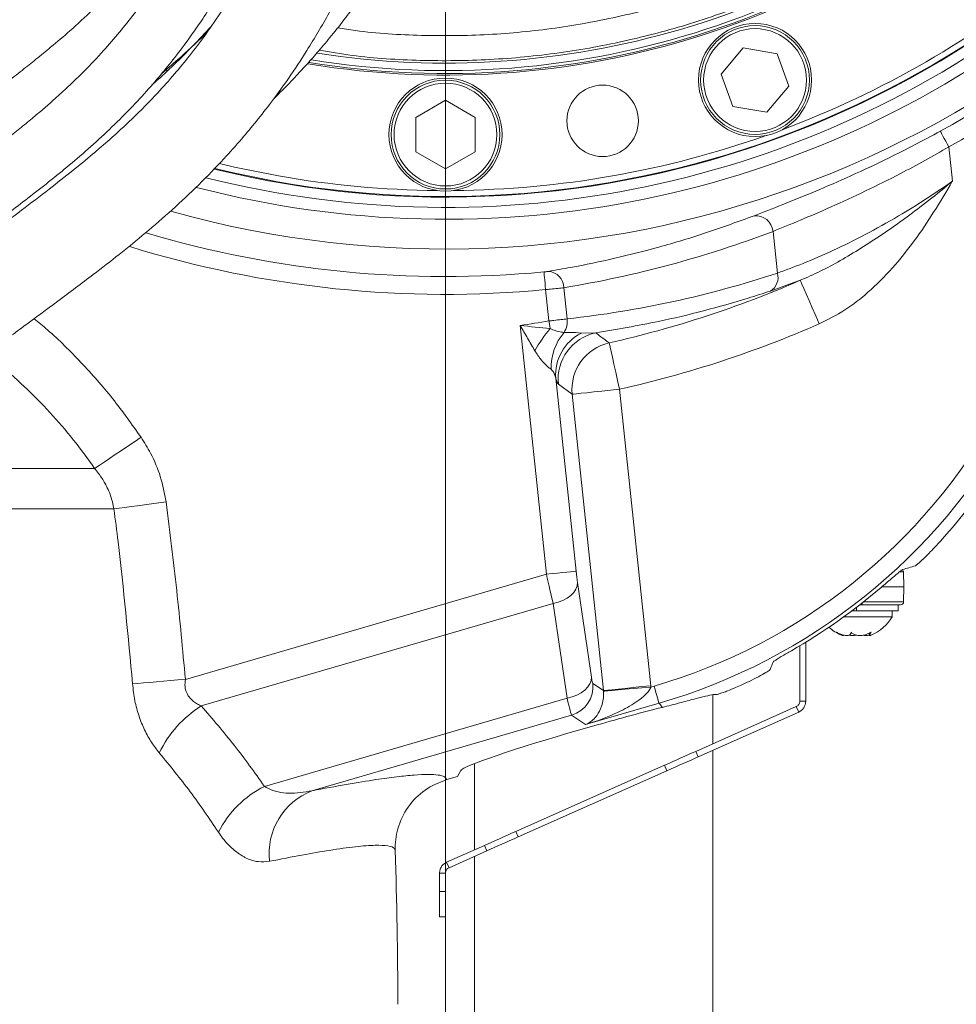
# Model space of a CAD drawing. Header units: millimetres. Extents: x 0 to 8410, y 0 to 5940.
# Tile 156 of 256: x 5223 to 5380, y 1580 to 1745. Entities that reach past the tile are written whole.
import ezdxf

# ---------------------------------------------------------------- set-up
doc = ezdxf.new("R2010")
doc.units = ezdxf.units.MM
doc.header["$LTSCALE"] = 10
doc.styles.add('SLDTEXTSTYLE0', font='TXT', dxfattribs={"width": 0.605})
doc.dimstyles.new('SLDDIMSTYLE0', dxfattribs={"dimtxt": 50, "dimasz": 50, "dimexe": 0, "dimexo": 0.0625, "dimgap": 12.5, "dimtad": 1, "dimtoh": 1, "dimdec": 1, "dimrnd": 1e-09, "dimzin": 12, "dimdsep": 46, "dimtxsty": 'SLDTEXTSTYLE0', "dimsah": 1, "dimcen": 0.09, "dimadec": 0, "dimazin": 0, "dimtfac": 1, "dimtofl": 0, "dimtmove": 0, "dimatfit": 3, "dimfxl": 1, "dimfrac": 2, "dimtolj": 1, "dimtzin": 12, "dimarcsym": 0})

# ---------------------------------------------------------------- blocks, each defined once
blk = doc.blocks.new('*D28')
at = {"color": 7, "linetype": 'Continuous', "lineweight": 0}
for p, q in [((5294.64, 1878.04), (5294.64, 1115.9)), ((5119.64, 1250.9), (5119.64, 1115.9)), ((5294.64, 1130.9), (5119.64, 1130.9))]:
    blk.add_line(p, q, dxfattribs=at)
for points in [[(5119.64, 1130.9), (5169.64, 1123.4), (5169.64, 1138.4)], [(5294.64, 1130.9), (5244.64, 1138.4), (5244.64, 1123.4)]]:
    blk.add_solid(points, dxfattribs=at)
at = {"color": 7, "linetype": 'Continuous', "lineweight": 0, "insert": (5149.85, 1195.36), "char_height": 50, "attachment_point": 1, "style": 'SLDTEXTSTYLE0'}
blk.add_mtext('175', dxfattribs=at)
blk = doc.blocks.new('*D33')
at = {"color": 7, "linetype": 'Continuous', "lineweight": 0}
for p, q in [((5294.64, 1878.04), (4568.99, 1878.04)), ((4583.99, 1878.04), (4583.99, 1383.04)), ((4955.74, 1383.04), (4568.99, 1383.04))]:
    blk.add_line(p, q, dxfattribs=at)
for points in [[(4583.99, 1878.04), (4576.49, 1828.04), (4591.49, 1828.04)], [(4583.99, 1383.04), (4591.49, 1433.04), (4576.49, 1433.04)]]:
    blk.add_solid(points, dxfattribs=at)
at = {"color": 7, "linetype": 'Continuous', "lineweight": 0, "insert": (4519.54, 1573.26), "char_height": 50, "attachment_point": 1, "rotation": 90, "style": 'SLDTEXTSTYLE0'}
blk.add_mtext('495', dxfattribs=at)
blk = doc.blocks.new('*D35')
at = {"color": 7, "linetype": 'Continuous', "lineweight": 0}
for p, q in [((5294.64, 3305.04), (4468.99, 3305.04)), ((4483.99, 3305.04), (4483.99, 1383.04)), ((4955.74, 1383.04), (4468.99, 1383.04))]:
    blk.add_line(p, q, dxfattribs=at)
for points in [[(4483.99, 3305.04), (4476.49, 3255.04), (4491.49, 3255.04)], [(4483.99, 1383.04), (4491.49, 1433.04), (4476.49, 1433.04)]]:
    blk.add_solid(points, dxfattribs=at)
at = {"color": 7, "linetype": 'Continuous', "lineweight": 0, "insert": (4419.54, 2267.66), "char_height": 50, "attachment_point": 1, "rotation": 90, "style": 'SLDTEXTSTYLE0'}
blk.add_mtext('1922', dxfattribs=at)

msp = doc.modelspace()

# ---------------------------------------------------------------- linework, layer by layer
at = {"color": 7, "linetype": 'Continuous', "lineweight": 0}
for p, q in [((5340.942232, 1736.214057), (5344.653366, 1740.636811)), ((5344.653366, 1740.636811), (5350.339157, 1739.634261)), ((5350.339157, 1739.634261), (5352.313815, 1734.208927)), ((5247.721089, 1736.951277), (5247.901319, 1736.736462)), ((5342.916889, 1730.788723), (5340.942232, 1736.214057)), ((5352.313815, 1734.208927), (5348.60268, 1729.786173)), ((5289.640961, 1728.931502), (5294.640956, 1731.818274)), ((5294.640956, 1731.818274), (5299.640966, 1728.931502)), ((5348.60268, 1729.786173), (5342.916889, 1730.788723)), ((5289.640961, 1723.158017), (5289.640961, 1728.931502)), ((5299.640966, 1728.931502), (5299.640966, 1723.158017)), ((5294.640956, 1720.271275), (5289.640961, 1723.158017)), ((5299.640966, 1723.158017), (5294.640956, 1720.271275)), ((5371.57516, 1652.557865), (5371.640963, 1650.044754)), ((5371.640963, 1650.044754), (5367.962582, 1650.044754)), ((5371.640963, 1650.044754), (5371.57516, 1647.531674)), ((5362.913741, 1646.044776), (5363.640962, 1646.044776)), ((5370.640946, 1646.044776), (5363.640962, 1646.044776)), ((5364.640964, 1647.044763), (5364.147602, 1647.044763)), ((5364.222987, 1647.044763), (5364.640964, 1647.044763)), ((5371.075315, 1647.044763), (5364.640964, 1647.044763)), ((5369.640959, 1645.044759), (5369.640959, 1646.044776)), ((5370.640946, 1647.044763), (5370.640946, 1646.044776)), ((5361.558197, 1645.044759), (5369.640959, 1645.044759)), ((5365.796132, 1642.294899), (5365.796132, 1641.962365)), ((5354.140965, 1640.157029), (5354.140965, 1630.843804)), ((5355.140952, 1640.761927), (5355.140952, 1630.843804)), ((5339.533402, 1623.690695), (5339.533402, 1631.936446)), ((5353.54769, 1629.930258), (5336.667193, 1622.414574)), ((5353.954432, 1629.016713), (5353.54769, 1629.930258)), ((5355.140952, 1630.843804), (5354.140965, 1630.843804)), ((5353.954432, 1629.016713), (5337.07392, 1621.501029)), ((5320.112554, 1626.865372), (5317.180006, 1626.027644)), ((5339.533402, 1542.044759), (5339.533402, 1622.596055)), ((5299.53341, 1620.381028), (5299.53341, 1605.881557)), ((5331.427304, 1620.081634), (5306.443481, 1608.95811)), ((5296.64096, 1618.194372), (5294.84537, 1617.671252)), ((5297.191827, 1619.215965), (5296.64096, 1618.194372)), ((5331.834046, 1619.168088), (5306.850208, 1608.044565)), ((5301.203592, 1606.62517), (5294.828145, 1603.786633)), ((5301.610334, 1605.711624), (5295.234887, 1602.873087)), ((5299.53341, 1604.786918), (5299.53341, 1542.044759)), ((5295.234887, 1602.873087), (5294.828145, 1603.786633)), ((5294.641627, 1601.959542), (5293.641625, 1601.959542)), ((5293.641625, 1601.959542), (5293.641625, 1598.863185)), ((5294.641627, 1601.959542), (5294.641627, 1598.863185)), ((5293.641625, 1594.598949), (5293.641625, 1598.863185)), ((5294.641627, 1598.863185), (5294.641627, 1594.598949)), ((5294.641627, 1594.598949), (5293.641625, 1594.598949))]:
    msp.add_line(p, q, dxfattribs=at)
at = {"color": 8, "linetype": 'Continuous', "lineweight": 0}
for p, q in [((5379.174096, 1723.984048), (5379.778786, 1718.23065)), ((5350.386096, 1702.776239), (5349.648891, 1709.790334)), ((5354.218138, 1701.559678), (5349.200932, 1699.754015)), ((5312.013177, 1694.727645), (5311.460031, 1699.990466)), ((5314.526526, 1700.325415), (5315.077646, 1695.081905)), ((5311.598001, 1652.183131), (5307.205094, 1693.978772)), ((5317.468686, 1692.704365), (5319.872556, 1692.746446)), ((5313.157929, 1685.10972), (5316.563798, 1652.705059)), ((5315.926833, 1682.420328), (5313.599629, 1684.099332)), ((5321.160985, 1632.620633), (5315.926833, 1682.420328)), ((5323.872102, 1683.25539), (5329.106254, 1633.455709)), ((5195.402821, 1669.954613), (5235.726198, 1669.954613)), ((5238.964943, 1663.163349), (5189.437656, 1663.163349)), ((5250.956548, 1634.515926), (5311.598001, 1652.183131)), ((5371.57516, 1652.557865), (5370.900733, 1652.557865)), ((5316.799117, 1650.802925), (5319.1528, 1634.898976)), ((5312.715365, 1647.253469), (5253.635062, 1630.041108)), ((5315.069033, 1631.349534), (5312.715365, 1647.253469)), ((5363.640962, 1646.044776), (5363.640962, 1646.59597)), ((5364.640964, 1647.371277), (5364.640964, 1647.044763)), ((5364.844588, 1647.531674), (5371.57516, 1647.531674)), ((5319.381056, 1633.815751), (5321.160985, 1632.620633)), ((5329.129083, 1633.217529), (5329.670219, 1633.375183)), ((5264.24822, 1616.543472), (5315.069033, 1631.349534)), ((5330.5082, 1630.498886), (5318.182854, 1626.908034)), ((5331.060229, 1629.808843), (5330.5082, 1630.498886)), ((5315.8119, 1628.49997), (5272.225542, 1615.801588)), ((5318.182854, 1626.908034), (5315.8119, 1628.49997)), ((5336.667193, 1622.414574), (5337.07392, 1621.501029)), ((5331.834046, 1619.168088), (5331.427304, 1620.081634)), ((5306.443481, 1608.95811), (5306.850208, 1608.044565)), ((5301.610334, 1605.711624), (5301.203592, 1606.62517)), ((5293.641625, 1598.863185), (5294.641627, 1598.863185))]:
    msp.add_line(p, q, dxfattribs=at)
at = {"color": 8, "linetype": 'Continuous', "lineweight": 0, "flags": 128}
for points in [[(5377.732946, 1726.610527), (5377.773059, 1726.537392), (5377.863509, 1726.372555), (5378.001047, 1726.121918), (5378.180696, 1725.794479), (5378.396047, 1725.402042), (5378.639324, 1724.958644), (5378.901822, 1724.480257), (5379.174096, 1723.984048)], [(5311.460031, 1699.990466), (5311.406804, 1700.553969), (5311.355485, 1701.097206), (5311.307935, 1701.600716), (5311.265824, 1702.04638), (5311.230702, 1702.418193), (5311.203821, 1702.702835), (5311.186133, 1702.890024), (5311.178295, 1702.973083)], [(5357.414288, 1694.237843), (5356.810464, 1695.621118), (5356.228305, 1696.954742), (5355.688764, 1698.190764), (5355.211181, 1699.284777), (5354.812739, 1700.197563), (5354.507742, 1700.896248), (5354.307143, 1701.3558), (5354.218138, 1701.559678)], [(5312.229706, 1693.45595), (5312.204121, 1693.606183), (5312.177954, 1693.759874), (5312.151266, 1693.916574), (5312.124176, 1694.075749), (5312.096728, 1694.236949), (5312.069012, 1694.39967), (5312.041147, 1694.563404), (5312.013177, 1694.727645)], [(5323.872102, 1683.25539), (5323.540879, 1684.727952), (5323.221547, 1686.147586), (5322.925581, 1687.463358), (5322.663618, 1688.628003), (5322.445063, 1689.599648), (5322.277753, 1690.343455), (5322.167722, 1690.83266), (5322.118906, 1691.04968)], [(5323.872102, 1683.25539), (5322.371034, 1683.097616), (5320.923878, 1682.945535), (5319.582624, 1682.80457), (5318.395434, 1682.679787), (5317.404954, 1682.575688), (5316.646753, 1682.495997), (5316.148085, 1682.443574), (5315.926833, 1682.420328)], [(5235.726198, 1669.954613), (5236.470451, 1670.454756), (5237.3033, 1671.014443), (5238.21426, 1671.626613), (5239.191873, 1672.283605), (5240.223845, 1672.977105), (5241.297198, 1673.698411), (5242.398424, 1674.438432), (5243.513679, 1675.187901)], [(5238.964943, 1663.163349), (5239.842711, 1663.279578), (5240.804417, 1663.406924), (5241.839802, 1663.544014), (5242.937831, 1663.68939), (5244.086793, 1663.841531), (5245.274438, 1663.998768), (5246.488107, 1664.159492), (5247.71486, 1664.321915)], [(5316.563798, 1652.705059), (5316.425515, 1652.690515), (5316.113843, 1652.657762), (5315.639971, 1652.607963), (5315.020917, 1652.542904), (5314.278928, 1652.464912), (5313.440634, 1652.376786), (5312.536163, 1652.281717), (5311.598001, 1652.183131)], [(5316.799117, 1650.802925), (5316.743521, 1650.240556), (5316.534145, 1649.679438), (5316.177545, 1649.137154), (5315.684898, 1648.630724), (5315.07164, 1648.17597), (5314.356966, 1647.787109), (5313.563256, 1647.47639), (5312.715365, 1647.253469)], [(5242.082311, 1633.757636), (5242.966941, 1633.833215), (5243.938817, 1633.916274), (5244.987322, 1634.00586), (5246.10102, 1634.101019), (5247.267736, 1634.200707), (5248.47473, 1634.303853), (5249.708814, 1634.409324), (5250.956548, 1634.515926)], [(5319.1528, 1634.898976), (5319.097189, 1634.336606), (5318.887813, 1633.775488), (5318.531213, 1633.233235), (5318.038581, 1632.726789), (5317.425309, 1632.27202), (5316.710634, 1631.883174), (5315.916924, 1631.57244), (5315.069033, 1631.349534)], [(5329.106254, 1633.455709), (5327.605186, 1633.297965), (5326.158045, 1633.145854), (5324.816776, 1633.004874), (5323.629586, 1632.880107), (5322.639106, 1632.775992), (5321.88092, 1632.696301), (5321.382238, 1632.643894), (5321.160985, 1632.620633)], [(5329.129083, 1633.217529), (5327.626137, 1633.087471), (5326.177133, 1632.962078), (5324.834032, 1632.845849), (5323.645053, 1632.742957), (5322.65283, 1632.657096), (5321.892975, 1632.591337), (5321.392758, 1632.548049), (5321.170119, 1632.528782)], [(5329.670219, 1633.375183), (5329.828529, 1632.831782), (5329.981161, 1632.307887), (5330.122618, 1631.822333), (5330.247832, 1631.392554), (5330.352304, 1631.033987), (5330.432264, 1630.759508), (5330.484865, 1630.57898), (5330.5082, 1630.498886)]]:
    msp.add_lwpolyline(points, dxfattribs=at)
at = {"color": 7, "linetype": 'Continuous', "lineweight": 0, "flags": 128}
for points in [[(5256.71546, 1721.163854), (5259.1947, 1720.585183), (5266.614137, 1719.096795)], [(5266.440494, 1718.111977), (5259.030117, 1719.597206), (5255.926339, 1720.326856)], [(5331.427304, 1620.081634), (5332.124201, 1620.391906), (5332.817016, 1620.700374), (5333.501754, 1621.005237), (5334.174393, 1621.304706), (5334.831012, 1621.597067), (5335.467813, 1621.880576), (5336.081056, 1622.15361), (5336.667193, 1622.414574)], [(5337.07392, 1621.501029), (5336.487798, 1621.240065), (5335.874556, 1620.967031), (5335.237754, 1620.683521), (5334.58112, 1620.39116), (5333.908481, 1620.091692), (5333.223758, 1619.786829), (5332.530929, 1619.47836), (5331.834046, 1619.168088)], [(5301.203592, 1606.62517), (5301.789729, 1606.886134), (5302.402971, 1607.159168), (5303.039757, 1607.442677), (5303.696392, 1607.735038), (5304.36903, 1608.034507), (5305.053769, 1608.33937), (5305.746583, 1608.647838), (5306.443481, 1608.95811)], [(5306.850208, 1608.044565), (5306.153325, 1607.734293), (5305.460496, 1607.425824), (5304.775773, 1607.120961), (5304.103134, 1606.821493), (5303.4465, 1606.529132), (5302.809713, 1606.245622), (5302.196456, 1605.972588), (5301.610334, 1605.711624)]]:
    msp.add_lwpolyline(points, dxfattribs=at)
at = {"color": 7, "linetype": 'Continuous', "lineweight": 0}
for centre, radius in [((5346.628021, 1735.211486), 9.5), ((5346.628021, 1735.211486), 9.135), ((5294.640959, 1726.044765), 9.5), ((5294.640959, 1726.044765), 9.135), ((5321.035482, 1728.353986), 6)]:
    msp.add_circle(centre, radius, dxfattribs=at)
at = {"color": 8, "linetype": 'Continuous', "lineweight": 0}
for centre in [(5346.628021, 1735.211486), (5294.640959, 1726.044765)]:
    msp.add_circle(centre, 8.635, dxfattribs=at)
for centre, radius, start, end in [((5294.640959, 1878.044765), 175.728631, 298.7535802, 39.20042186), ((5294.640959, 1878.044765), 172.732742, 298.7535802, 37.8700492), ((5294.640959, 1878.044765), 171.217178, 254.36729276, 37.16220291), ((5294.640959, 1878.044765), 166.22403, 255.43689461, 0), ((5346.71926, 1709.47298), 2.94677, 6.18250487, 95.17172286), ((5294.640959, 1878.044765), 175.851005, 253.3984816, 275.39616856), ((5294.640959, 1878.044765), 178.846894, 252.75208783, 275.39616856), ((5311.694853, 1700.241925), 2.832904, 1.68883351, 85.21689109), ((5347.838819, 1702.031659), 2.653868, 300.88093082, 16.29385036), ((5283.117843, 1864.438418), 177.720943, 282.67679575, 293.58237191), ((5283.117843, 1864.438418), 172.153106, 278.043081, 279.66264704), ((5311.658796, 1694.652994), 3.445649, 327.39163963, 7.150661), ((5283.117843, 1864.438418), 185.709979, 282.67679575, 293.58237191), ((5331.34467, 1677.443495), 24.935528, 140.04735776, 150.47259538), ((5321.451845, 1686.87508), 9.085069, 139.32730257, 181.63871458), ((5320.962853, 1685.700333), 7.827238, 116.5136627, 184.32743353), ((5321.572147, 1684.914641), 8.014098, 102.24398911, 185.8390532), ((5323.899263, 1683.235902), 8.014038, 102.83562535, 185.84099609), ((5314.39857, 1633.305021), 5.008594, 286.39042085, 5.85266401), ((5263.577589, 1614.030147), 18.846875, 121.83955937, 154.39735742), ((5272.069917, 1600.919115), 17.472821, 116.59296797, 152.97640889), ((5276.281395, 1605.299781), 11.257792, 111.11682147, 186.91776641)]:
    msp.add_arc(centre, radius, start, end, dxfattribs=at)
at = {"color": 7, "linetype": 'Continuous', "lineweight": 0}
for centre, radius, start, end in [((5294.640959, 1878.044765), 162.5, 256.17390541, 32.52516184), ((5294.640959, 1878.044765), 162.4, 260, 32.46523846), ((5294.640959, 1878.044765), 142, 260.64617287, 11.64255712), ((5294.640959, 1878.044765), 141.75, 260.70937141, 11.02737593), ((5294.640959, 1878.044765), 141.25, 260.82915873, 9.6430741), ((5294.640959, 1878.044765), 140, 261.1603406, 2.01492443), ((5294.640959, 1878.044765), 164.232051, 255.83659015, 0), ((5294.640959, 1878.044765), 161.4, 290.50289969, 309.49710031), ((5294.640959, 1878.044765), 161.4, 270.50289969, 289.49710031), ((5294.640959, 1878.044765), 161.4, 260, 269.49710031), ((5371.075323, 1652.544765), 0.5, 1.5, 53.99484116), ((5371.075323, 1647.544765), 0.5, 270, 358.5), ((5363.52157, 1648.443746), 7, 292.10681628, 330.95025276), ((5363.760348, 1648.443746), 7, 227.57364568, 247.96818285), ((4405.000334, 1578.044765), 881.640625, 0.121917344, 1.801154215)]:
    msp.add_arc(centre, radius, start, end, dxfattribs=at)
at = {"color": 8, "linetype": 'Continuous', "lineweight": 0}
for centre, major_axis, ratio, start_param, end_param in [((5285.609953, 1877.095568), (178.497302, 18.760822), 0.9979828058, 4.7697004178, 4.9727292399), ((5296.285765, 1865.822423), (171.175831, 17.991305), 0.9979828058, 4.7172791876, 4.9276263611), ((5302.395771, 1726.600499), (-60.693039, 75.86564), 0.9983968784, 2.7509044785, 3.5322808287), ((5302.395771, 1726.600499), (-62.564129, 78.204483), 0.9984928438, 2.7509044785, 3.5322808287), ((5316.717186, 1652.749741), (-0.317217, 3.032171), 0.0515680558, 1.5801401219, 2.2625665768), ((5311.751391, 1652.227815), (-1.717004, 7.832362), 0.0198798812, 1.5721439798, 2.2545704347), ((5319.070858, 1636.845806), (-0.317217, 3.032171), 0.0515680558, 2.2625665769, 3.0985765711), ((5316.156619, 1632.124614), (-10.818011, 7.263527), 0.9976762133, 3.8180711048, 3.8364603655), ((5314.105064, 1636.32388), (-1.717004, 7.832362), 0.0198798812, 2.2545704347, 3.090580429), ((5316.156619, 1632.124614), (4.191677, -2.814414), 0.9903206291, 0.6764784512, 0.694867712)]:
    msp.add_ellipse(centre, major_axis=major_axis, ratio=ratio, start_param=start_param, end_param=end_param, dxfattribs=at)
at = {"color": 7, "linetype": 'Continuous', "lineweight": 0}
for centre, major_axis, ratio, start_param, end_param in [((5303.617599, 1725.073227), (-62.570143, 78.212), 0.9983968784, 3.2850078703, 3.5322808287), ((5335.539282, 1685.17147), (109.307909, 20.644374), 0.3569342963, 4.9785143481, 4.9993548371), ((5302.767632, 1726.135677), (-62.570143, 78.212), 0.9983968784, 2.9888138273, 3.1735615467), ((5326.463398, 1696.516226), (29.899859, 117.748211), 0.3369425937, 4.2618458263, 4.2747527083), ((5303.617599, 1725.073227), (-62.570143, 78.212), 0.9983968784, 2.8716662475, 2.8832483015), ((5320.185281, 1625.74698), (20.07218, 5.746862), 0.0524591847, 0.9832825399, 1.5594007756), ((5317.107811, 1624.867861), (19.926912, 5.713763), 0.0528297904, 1.5520263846, 3.0900220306)]:
    msp.add_ellipse(centre, major_axis=major_axis, ratio=ratio, start_param=start_param, end_param=end_param, dxfattribs=at)
for points, knots in [([(5265.791861, 1732.061282), (5266.260822, 1732.518262), (5267.568249, 1733.792287), (5269.443116, 1735.75623), (5271.490423, 1737.975652), (5273.455738, 1740.206079), (5275.614655, 1742.782116), (5278.582558, 1746.551422), (5282.096042, 1751.486778), (5285.820352, 1757.529304), (5289.135935, 1763.815862), (5291.999053, 1770.208053), (5294.539069, 1776.807594), (5296.818597, 1783.655433), (5298.984318, 1791.147352), (5301.103518, 1799.521581), (5302.811045, 1807.323028), (5304.125342, 1814.120332), (5305.034987, 1819.280779), (5305.773424, 1823.846291), (5306.33841, 1827.607898), (5306.755115, 1830.556538), (5307.084285, 1832.997851), (5307.437557, 1835.728927), (5307.87288, 1839.299311), (5308.394632, 1843.962524), (5308.942737, 1849.431053), (5309.415041, 1854.844306), (5309.805677, 1859.998653), (5310.119445, 1864.745948), (5310.400302, 1869.759653), (5310.640209, 1875.039806), (5310.82748, 1880.426322), (5310.95273, 1885.432835), (5311.025606, 1889.675974), (5311.062919, 1892.936355), (5311.081971, 1895.55447), (5311.091387, 1897.901257), (5311.094325, 1901.468069), (5311.069379, 1906.672302), (5310.978085, 1913.847001), (5310.802399, 1922.215553), (5310.51701, 1931.829403), (5310.118762, 1942.653429), (5309.744229, 1952.327945), (5309.470079, 1960.153873), (5309.306857, 1965.459744), (5309.200273, 1969.617531), (5309.135094, 1972.74261), (5309.096903, 1974.983751), (5309.07252, 1976.768139), (5309.053798, 1978.50813), (5309.037292, 1980.749329), (5309.031554, 1983.992933), (5309.058316, 1988.333001), (5309.146388, 1993.694464), (5309.329711, 1999.983049), (5309.642062, 2007.107424), (5310.091351, 2015.032913), (5310.450158, 2020.562018), (5310.639424, 2023.478553)], [0, 0, 0, 0, 0.00700875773, 0.01953989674, 0.02908520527, 0.0392649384, 0.05123849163, 0.06486875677, 0.0901954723, 0.11521988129, 0.13914620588, 0.16378165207, 0.18708467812, 0.21124503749, 0.23687876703, 0.26570225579, 0.29795477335, 0.31677120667, 0.33479948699, 0.35017301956, 0.36280361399, 0.37262162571, 0.37976041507, 0.38725748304, 0.39994295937, 0.41542188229, 0.43373203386, 0.45430543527, 0.46907025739, 0.48467490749, 0.50111687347, 0.51839105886, 0.53648977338, 0.55384354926, 0.56728103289, 0.57784533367, 0.58557421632, 0.59273512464, 0.60064551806, 0.62020002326, 0.64318126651, 0.67002376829, 0.70092285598, 0.73566553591, 0.77388020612, 0.79355931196, 0.81059724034, 0.82471342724, 0.83344063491, 0.84061383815, 0.84626424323, 0.85061670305, 0.85737325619, 0.86785093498, 0.88191861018, 0.89939683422, 0.92005745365, 0.94369775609, 0.97030124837, 1, 1, 1, 1]), ([(5278.643055, 2022.468969), (5278.48242, 2019.781586), (5278.176694, 2014.666845), (5277.781786, 2007.344701), (5277.487828, 2000.747639), (5277.291649, 1994.886628), (5277.175437, 1989.837388), (5277.113931, 1985.657173), (5277.086557, 1982.322078), (5277.077501, 1979.509342), (5277.082963, 1974.428017), (5277.172325, 1966.400376), (5277.432203, 1955.492453), (5277.812821, 1943.950473), (5278.271631, 1932.21601), (5278.783071, 1920.313282), (5279.231649, 1910.030845), (5279.57705, 1901.595316), (5279.82011, 1895.177724), (5280.016105, 1889.447929), (5280.183484, 1883.920524), (5280.334474, 1878.03459), (5280.464524, 1871.383298), (5280.548697, 1864.167003), (5280.559484, 1856.961351), (5280.489067, 1849.979569), (5280.337892, 1843.327468), (5280.10274, 1836.985776), (5279.798403, 1831.157729), (5279.448356, 1825.961762), (5279.024707, 1820.797725), (5278.470068, 1815.165179), (5277.693973, 1808.689333), (5276.699641, 1801.919874), (5275.536471, 1795.386685), (5274.290438, 1789.48701), (5272.972841, 1784.105668), (5271.56997, 1779.086038), (5270.044426, 1774.265244), (5268.039323, 1768.620592), (5265.339764, 1762.017317), (5261.676772, 1754.457577), (5257.918771, 1748.029847), (5254.479808, 1742.978309), (5251.776401, 1739.393133), (5249.100995, 1736.140366), (5245.91139, 1732.567316), (5242.28665, 1728.892649), (5238.605007, 1725.50899), (5235.277039, 1722.638828), (5231.874454, 1719.842045), (5227.894645, 1716.709091), (5223.25936, 1713.185073), (5217.896383, 1709.195844), (5212.045203, 1704.859332), (5205.754838, 1700.100111), (5199.145738, 1694.867095), (5192.101884, 1688.838717), (5185.36842, 1682.388511), (5179.088163, 1675.521986), (5173.403444, 1668.263957), (5167.855863, 1660.136954), (5164.22114, 1654.424299), (5162.349818, 1651.483163)], [0, 0, 0, 0, 0.01930172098, 0.03673583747, 0.05238113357, 0.06622422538, 0.07815961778, 0.08788324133, 0.09551643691, 0.10147155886, 0.1074940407, 0.13088887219, 0.15715993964, 0.18290786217, 0.21051319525, 0.23796146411, 0.26476870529, 0.28119666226, 0.29596246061, 0.30891176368, 0.32063203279, 0.33403633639, 0.34948719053, 0.36653666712, 0.38392236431, 0.39939905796, 0.41501062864, 0.43022802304, 0.44368150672, 0.45584675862, 0.46676607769, 0.48012359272, 0.49576915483, 0.51294799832, 0.5288016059, 0.54320049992, 0.55625304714, 0.56875779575, 0.58101550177, 0.59319182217, 0.61281494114, 0.63415639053, 0.65669156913, 0.66983755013, 0.68135607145, 0.69145252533, 0.70249680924, 0.7184299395, 0.73133881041, 0.74105025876, 0.75203186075, 0.76477196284, 0.77932436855, 0.79587619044, 0.81498156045, 0.83399077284, 0.85509291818, 0.87833026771, 0.9037822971, 0.92543443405, 0.94867902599, 0.97357762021, 1, 1, 1, 1]), ([(5176.151449, 1643.805608), (5177.85444, 1646.526733), (5181.126214, 1651.754539), (5186.094835, 1659.100989), (5191.108286, 1665.490877), (5196.124445, 1670.936152), (5200.962306, 1675.610367), (5205.683012, 1679.778143), (5210.176425, 1683.476403), (5214.334629, 1686.729021), (5217.887186, 1689.42347), (5220.979602, 1691.728984), (5224.792218, 1694.546515), (5229.63483, 1698.10931), (5234.992108, 1702.121594), (5239.903301, 1705.940947), (5244.338529, 1709.55391), (5248.823476, 1713.442833), (5253.233484, 1717.585647), (5257.103719, 1721.579011), (5260.297247, 1725.161226), (5262.950951, 1728.345875), (5265.583988, 1731.719486), (5268.431955, 1735.654151), (5271.707345, 1740.607355), (5275.097664, 1746.360109), (5278.34574, 1752.659974), (5281.244765, 1759.093612), (5283.78938, 1765.604274), (5286.055374, 1772.33089), (5288.056101, 1779.267575), (5289.892211, 1786.807252), (5291.58859, 1795.210643), (5292.851765, 1803.040261), (5293.766237, 1809.970373), (5294.371524, 1815.379528), (5294.837431, 1820.310295), (5295.170937, 1824.44729), (5295.401281, 1827.741346), (5295.56421, 1830.367215), (5295.71715, 1833.097393), (5295.882327, 1836.48505), (5296.056019, 1840.898564), (5296.206967, 1846.10663), (5296.306655, 1851.622007), (5296.353678, 1857.331165), (5296.35078, 1863.128596), (5296.294422, 1869.396993), (5296.179766, 1876.071485), (5296.029146, 1882.219142), (5295.877333, 1887.363721), (5295.755773, 1891.094893), (5295.655299, 1893.994128), (5295.566709, 1896.451501), (5295.435011, 1899.987585), (5295.231821, 1905.175574), (5294.935974, 1912.337605), (5294.580062, 1920.678674), (5294.171553, 1930.208176), (5293.733107, 1940.880244), (5293.401503, 1950.107473), (5293.189663, 1957.315302), (5293.074987, 1961.935636), (5292.994537, 1965.908856), (5292.942053, 1969.207246), (5292.910209, 1971.849837), (5292.891928, 1973.933248), (5292.879748, 1975.935935), (5292.872305, 1978.445329), (5292.879311, 1981.941687), (5292.919949, 1986.500428), (5293.01835, 1992.048093), (5293.203166, 1998.493078), (5293.504666, 2005.747793), (5293.928236, 2013.783804), (5294.26286, 2019.386038), (5294.438852, 2022.332475)], [0, 0, 0, 0, 0.02434799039, 0.04677720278, 0.06722427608, 0.08579579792, 0.10262975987, 0.11779789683, 0.1329571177, 0.14604010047, 0.15703865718, 0.16602449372, 0.17460090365, 0.19205939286, 0.21032351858, 0.22386136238, 0.23790964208, 0.25254623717, 0.26778965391, 0.28289347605, 0.29407268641, 0.30368592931, 0.31384054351, 0.32594248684, 0.33979484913, 0.35779193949, 0.37508262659, 0.39152501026, 0.40882517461, 0.42521219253, 0.44213117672, 0.45991523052, 0.47983244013, 0.50215361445, 0.5151863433, 0.52838176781, 0.53986180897, 0.54942561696, 0.55702297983, 0.562615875, 0.56753183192, 0.57582106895, 0.58591001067, 0.59782518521, 0.61149925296, 0.6236125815, 0.63677275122, 0.65097958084, 0.66622790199, 0.68207705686, 0.69264970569, 0.70106872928, 0.7073324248, 0.71226733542, 0.71769363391, 0.73125153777, 0.74734988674, 0.7661078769, 0.78762784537, 0.8117685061, 0.83830613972, 0.85015672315, 0.86073064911, 0.86974441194, 0.87723807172, 0.88324848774, 0.88780751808, 0.89149300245, 0.89694156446, 0.9049466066, 0.91541319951, 0.92820940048, 0.94316206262, 0.96010621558, 0.97901827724, 1, 1, 1, 1]), ([(5278.641445, 2016.952142), (5278.525362, 2013.767086), (5278.307339, 2007.785027), (5278.008316, 1999.336961), (5277.761962, 1992.005244), (5277.574694, 1986.171055), (5277.430243, 1981.777323), (5277.323311, 1978.633838), (5277.229095, 1975.963938), (5277.048977, 1971.063519), (5276.736214, 1963.310551), (5276.268883, 1952.779151), (5275.747161, 1941.642493), (5275.206674, 1930.32918), (5274.674824, 1918.859689), (5274.225914, 1908.962898), (5273.851124, 1900.859571), (5273.560595, 1894.720213), (5273.292784, 1889.218188), (5273.024015, 1883.858131), (5272.72512, 1878.099561), (5272.371967, 1871.589233), (5271.968669, 1864.545949), (5271.546844, 1857.764487), (5271.114822, 1851.443664), (5270.67915, 1845.640585), (5270.212854, 1840.032061), (5269.73342, 1834.831817), (5269.264578, 1830.215638), (5268.800873, 1826.031721), (5268.293331, 1821.808892), (5267.596044, 1816.502378), (5266.619854, 1809.948026), (5265.338592, 1802.646239), (5263.880989, 1795.654303), (5262.307846, 1789.276509), (5260.62514, 1783.413569), (5258.808018, 1777.915869), (5256.791934, 1772.54533), (5254.490198, 1767.102359), (5251.819777, 1761.486599), (5248.716921, 1755.785446), (5245.538774, 1750.740158), (5242.549036, 1746.566942), (5239.902708, 1743.214388), (5237.09977, 1739.962928), (5234.218451, 1736.916115), (5231.470551, 1734.245068), (5229.232288, 1732.199839), (5227.286146, 1730.497316), (5225.410083, 1728.910338), (5223.371108, 1727.238124), (5221.106479, 1725.433557), (5218.25139, 1723.216051), (5214.716059, 1720.539888), (5210.379829, 1717.319027), (5205.492593, 1713.70972), (5200.02471, 1709.625188), (5194.004518, 1704.978212), (5187.496715, 1699.651108), (5180.601814, 1693.490221), (5174.031098, 1686.904742), (5167.90646, 1679.927231), (5162.347675, 1672.61631), (5156.857076, 1664.527792), (5153.2362, 1658.871113), (5151.375817, 1655.964747)], [0, 0, 0, 0, 0.0235407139, 0.0442133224, 0.0621015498, 0.077039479, 0.0865072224, 0.0938476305, 0.0997049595, 0.1057203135, 0.1290677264, 0.1552640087, 0.1809647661, 0.2084671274, 0.2357650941, 0.2624421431, 0.2786833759, 0.293222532, 0.3059619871, 0.3176810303, 0.3312151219, 0.3467850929, 0.3638476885, 0.3811896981, 0.3949475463, 0.4087957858, 0.422516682, 0.4349646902, 0.4459843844, 0.4556115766, 0.4650388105, 0.4764196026, 0.4939883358, 0.5127034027, 0.5299895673, 0.5458704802, 0.5606937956, 0.5748215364, 0.5887141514, 0.6033968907, 0.6191288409, 0.6355644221, 0.6525695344, 0.6645774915, 0.6748834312, 0.6854113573, 0.6976535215, 0.7072786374, 0.7151013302, 0.7211833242, 0.7273387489, 0.7341403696, 0.7416090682, 0.7497660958, 0.7621447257, 0.7759723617, 0.7916591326, 0.8093354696, 0.829063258, 0.8509002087, 0.8749123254, 0.9011942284, 0.9235342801, 0.9474720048, 0.9730114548, 1, 1, 1, 1]), ([(5160.106251, 1651.097939), (5161.885367, 1653.902833), (5165.310774, 1659.303214), (5170.465325, 1666.933345), (5175.581299, 1673.657695), (5180.667984, 1679.44245), (5185.567321, 1684.429503), (5190.35607, 1688.884729), (5194.9387, 1692.841629), (5199.225336, 1696.327372), (5202.946917, 1699.23185), (5206.082269, 1701.615367), (5209.608663, 1704.254475), (5213.87276, 1707.401844), (5219.552818, 1711.590295), (5225.959657, 1716.426046), (5233.007775, 1722.105233), (5238.845879, 1727.415919), (5243.219029, 1731.951228), (5246.081425, 1735.178248), (5248.648871, 1738.297431), (5251.231004, 1741.674202), (5254.345062, 1746.113529), (5257.73632, 1751.555828), (5261.082721, 1757.730662), (5264.07148, 1764.038829), (5266.694741, 1770.367778), (5269.019908, 1776.833831), (5271.064776, 1783.429861), (5272.959278, 1790.606219), (5274.74614, 1798.673718), (5276.316424, 1807.304379), (5277.595777, 1815.817106), (5278.525021, 1823.138782), (5279.15224, 1828.780875), (5279.590509, 1833.111689), (5279.914658, 1836.512829), (5280.103729, 1838.711609), (5280.185847, 1839.66659)], [0, 0, 0, 0, 0.04456983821, 0.08581219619, 0.12355025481, 0.15787026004, 0.18898976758, 0.21705906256, 0.24520472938, 0.26968570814, 0.29057267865, 0.30792513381, 0.32194086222, 0.34894595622, 0.37794692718, 0.4148704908, 0.45435262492, 0.49643227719, 0.51774224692, 0.53638828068, 0.55248730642, 0.57005674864, 0.59126515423, 0.62228626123, 0.65216611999, 0.68072895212, 0.71072138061, 0.73853500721, 0.76698715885, 0.79686613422, 0.83060286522, 0.86887042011, 0.90443287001, 0.93567698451, 0.95864886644, 0.97332595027, 0.98841483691, 1, 1, 1, 1]), ([(5264.023883, 1796.525315), (5263.493165, 1794.761193), (5262.358928, 1790.990961), (5260.421872, 1785.562986), (5258.273157, 1780.222785), (5255.908786, 1775.049224), (5253.171677, 1769.777389), (5249.967721, 1764.418267), (5246.978969, 1760.10916), (5244.554569, 1756.971389), (5242.964955, 1755.036248), (5241.488324, 1753.322583), (5239.863688, 1751.519838), (5237.81634, 1749.36513), (5235.018806, 1746.597586), (5231.808612, 1743.655731), (5228.611506, 1740.925099), (5225.933686, 1738.73334), (5223.440178, 1736.749304), (5220.759323, 1734.665355), (5217.504635, 1732.184113), (5213.611031, 1729.260652), (5209.02302, 1725.837663), (5203.910041, 1721.999303), (5198.513367, 1717.860014), (5192.890176, 1713.384968), (5187.103005, 1708.539065), (5181.015274, 1703.081044), (5174.713493, 1696.906788), (5168.301171, 1689.899879), (5161.96491, 1681.907549), (5155.741622, 1672.967301), (5151.645222, 1666.689848), (5149.537891, 1663.460508)], [0, 0, 0, 0, 0.0294300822, 0.0628971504, 0.0928602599, 0.1226849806, 0.155673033, 0.1902052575, 0.2252430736, 0.2420913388, 0.2557951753, 0.2667344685, 0.279644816, 0.2960504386, 0.316126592, 0.345230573, 0.3689523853, 0.3868515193, 0.4035773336, 0.4226150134, 0.4440715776, 0.4726138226, 0.5048612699, 0.5410040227, 0.5812026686, 0.6206423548, 0.6635335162, 0.7099786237, 0.7600920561, 0.8140334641, 0.8720412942, 0.9341735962, 1, 1, 1, 1]), ([(5255.280567, 1744.213328), (5254.250758, 1743.094848), (5252.235569, 1740.906142), (5249.085486, 1737.816655), (5246.805794, 1735.667019), (5245.537063, 1734.560588), (5245.354546, 1734.40142)], [0, 0, 0, 0, 0.3266288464, 0.6391657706, 0.9480912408, 1, 1, 1, 1]), ([(5247.001437, 1736.329392), (5247.888739, 1737.089943), (5250.35105, 1739.200513), (5252.895245, 1741.532848), (5254.504495, 1743.158409), (5254.648684, 1743.304059)], [0, 0, 0, 0, 0.3390117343, 0.940775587, 1, 1, 1, 1]), ([(5373.54554, 1653.594449), (5373.603362, 1653.628744), (5373.718587, 1653.697085), (5374.205191, 1654.112296), (5374.99976, 1654.847576), (5375.910023, 1655.751197), (5376.51003, 1656.385592), (5376.705838, 1656.592623)], [0, 0, 0, 0, 0.1522169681, 0.3033317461, 0.5368696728, 0.8488604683, 1, 1, 1, 1]), ([(5367.801724, 1649.960384), (5368.389325, 1650.463939), (5369.338578, 1651.277418), (5370.430805, 1652.212568), (5371.035436, 1652.712232), (5371.314851, 1652.921717), (5371.376457, 1652.949679), (5371.396018, 1652.958557)], [0, 0, 0, 0, 0.38763600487, 0.62621578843, 0.80332468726, 0.93755292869, 1, 1, 1, 1]), ([(5360.262303, 1642.452076), (5360.496393, 1642.303594), (5360.901982, 1642.046331), (5361.302951, 1641.882916), (5361.483168, 1641.860426), (5361.468835, 1641.938065), (5361.464349, 1641.962365)], [0, 0, 0, 0, 0.3569459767, 0.6184508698, 0.8805848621, 1, 1, 1, 1]), ([(5362.742839, 1642.452076), (5362.712629, 1642.304179), (5362.660286, 1642.04793), (5362.277176, 1641.878454), (5361.78272, 1641.872491), (5361.182911, 1642.015498), (5360.662758, 1642.229051), (5360.360494, 1642.39739), (5360.262303, 1642.452076)], [0, 0, 0, 0, 0.2355687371, 0.4081508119, 0.5811460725, 0.745075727, 0.9171865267, 1, 1, 1, 1]), ([(5362.386731, 1641.965255), (5362.480669, 1641.942156), (5362.802553, 1641.863006), (5363.259408, 1641.863018), (5363.546937, 1641.941094), (5363.640962, 1641.966626)], [0, 0, 0, 0, 0.2171226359, 0.7439915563, 1, 1, 1, 1]), ([(5366.121499, 1642.452076), (5365.858012, 1642.304197), (5365.401477, 1642.04797), (5364.609182, 1641.878439), (5363.926943, 1641.872509), (5363.335513, 1642.015441), (5362.957841, 1642.229075), (5362.795561, 1642.397393), (5362.742839, 1642.452076)], [0, 0, 0, 0, 0.2355536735, 0.4081365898, 0.5811348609, 0.7450644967, 0.9171761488, 1, 1, 1, 1]), ([(5364.895193, 1641.965255), (5364.937552, 1641.942062), (5365.082682, 1641.862597), (5365.455969, 1641.867078), (5365.799216, 1641.95803), (5365.939183, 1641.995117)], [0, 0, 0, 0, 0.196208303, 0.6722354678, 1, 1, 1, 1]), ([(5365.817575, 1641.962365), (5365.814025, 1641.982445), (5365.803299, 1642.043129), (5365.938358, 1642.230776), (5366.076592, 1642.397813), (5366.121499, 1642.452076)], [0, 0, 0, 0, 0.25032266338, 0.75646021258, 1, 1, 1, 1]), ([(5366.151808, 1641.966269), (5366.098385, 1641.942041), (5365.917412, 1641.859967), (5365.857923, 1641.882499), (5365.815995, 1641.898379)], [0, 0, 0, 0, 0.2951982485, 1, 1, 1, 1]), ([(5349.727167, 1637.489513), (5349.767885, 1637.530867), (5349.849217, 1637.613469), (5350.324831, 1637.919078), (5351.018416, 1638.337043), (5351.856695, 1638.827122), (5352.455411, 1639.172166), (5352.725325, 1639.32772)], [0, 0, 0, 0, 0.1910275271, 0.3815624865, 0.584851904, 0.8128422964, 1, 1, 1, 1]), ([(5344.161717, 1633.496955), (5344.777564, 1633.777523), (5346.00944, 1634.33874), (5347.60393, 1635.167498), (5348.727947, 1635.819764), (5349.114875, 1636.10049), (5349.153033, 1636.163685), (5349.158673, 1636.173025)], [0, 0, 0, 0, 0.248509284, 0.4970921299, 0.7406450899, 0.9616676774, 1, 1, 1, 1]), ([(5340.143828, 1631.981805), (5340.206744, 1631.988103), (5340.332532, 1632.000695), (5340.880313, 1632.17046), (5341.630325, 1632.438434), (5342.411736, 1632.744415), (5342.91383, 1632.95656), (5343.099488, 1633.035004)], [0, 0, 0, 0, 0.2114668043, 0.4227872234, 0.6384397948, 0.8663069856, 1, 1, 1, 1]), ([(5331.060229, 1629.808843), (5332.053987, 1630.061487), (5334.070577, 1630.574166), (5336.486955, 1631.222855), (5338.401901, 1631.714613), (5339.641747, 1631.984651), (5339.992405, 1631.982663), (5340.143828, 1631.981805)], [0, 0, 0, 0, 0.20654051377, 0.41912385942, 0.62562737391, 0.83833624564, 1, 1, 1, 1]), ([(5353.54769, 1629.930258), (5353.632194, 1629.976642), (5353.801203, 1630.069409), (5353.989906, 1630.292493), (5354.11695, 1630.555609), (5354.13296, 1630.747738), (5354.140965, 1630.843804)], [0, 0, 0, 0, 0.2499986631, 0.5000004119, 0.7499984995, 1, 1, 1, 1]), ([(5353.954432, 1629.016713), (5354.123442, 1629.109479), (5354.461461, 1629.295013), (5354.838844, 1629.741184), (5355.092942, 1630.267413), (5355.124949, 1630.651673), (5355.140952, 1630.843804)], [0, 0, 0, 0, 0.2499993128, 0.5000003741, 0.7499987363, 1, 1, 1, 1]), ([(5294.84537, 1617.671252), (5293.587674, 1617.166631), (5291.072332, 1616.15741), (5288.203436, 1613.166742), (5286.493248, 1609.606021), (5286.168102, 1607.004667), (5286.204739, 1605.776661), (5286.205379, 1605.755195)], [0, 0, 0, 0, 0.2553549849, 0.5106994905, 0.7662875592, 0.9959145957, 1, 1, 1, 1]), ([(5293.641625, 1601.959542), (5293.657628, 1602.151673), (5293.689635, 1602.535933), (5293.943733, 1603.062161), (5294.321116, 1603.508332), (5294.659135, 1603.693866), (5294.828145, 1603.786633)], [0, 0, 0, 0, 0.2500007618, 0.4999992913, 0.7500005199, 1, 1, 1, 1]), ([(5294.641627, 1601.959542), (5294.649626, 1602.055607), (5294.665623, 1602.247738), (5294.792672, 1602.510852), (5294.981374, 1602.733936), (5295.150383, 1602.826704), (5295.234887, 1602.873087)], [0, 0, 0, 0, 0.2499996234, 0.4999983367, 0.7500007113, 1, 1, 1, 1])]:
    msp.add_open_spline(points, degree=3, knots=knots, dxfattribs=at)
at = {"color": 8, "linetype": 'Continuous', "lineweight": 0}
for points, knots in [([(5429.272247, 1843.655035), (5428.220371, 1839.871787), (5426.112849, 1832.291737), (5421.746663, 1821.312068), (5416.552476, 1810.714764), (5410.47551, 1800.611638), (5403.552609, 1791.071961), (5395.841269, 1782.138622), (5387.409617, 1773.878411), (5378.321885, 1766.366582), (5368.614334, 1759.671387), (5358.362521, 1753.811503), (5347.650196, 1748.827458), (5336.602787, 1744.784987), (5325.283195, 1741.725682), (5313.773514, 1739.633764), (5302.124437, 1738.490572), (5290.487216, 1738.380402), (5280.895793, 1738.956838), (5275.276536, 1739.90735), (5273.445321, 1740.217105)], [0, 0, 0, 0, 0.0573978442, 0.1150013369, 0.1726054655, 0.2300042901, 0.287398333, 0.3449980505, 0.4025964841, 0.4599889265, 0.5173230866, 0.5748664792, 0.6324073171, 0.6897379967, 0.746424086, 0.8033169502, 0.8602086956, 0.9168933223, 0.972917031, 1, 1, 1, 1]), ([(5276.541782, 1743.993923), (5277.52922, 1743.830181), (5282.171374, 1743.060392), (5290.637339, 1742.59792), (5301.857658, 1742.687579), (5313.091732, 1743.799604), (5324.1893, 1745.823863), (5335.104811, 1748.786603), (5345.757923, 1752.701429), (5356.087676, 1757.528332), (5365.9701, 1763.201386), (5375.32857, 1769.683204), (5384.08974, 1776.955959), (5392.218541, 1784.953888), (5399.650077, 1793.600462), (5406.321899, 1802.833825), (5412.178648, 1812.612692), (5417.18464, 1822.870646), (5421.391289, 1833.496445), (5423.421236, 1840.830524), (5424.434407, 1844.49105)], [0, 0, 0, 0, 0.0152984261, 0.0719211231, 0.1292067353, 0.1867036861, 0.2442021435, 0.3014896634, 0.3594776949, 0.4176794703, 0.4758846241, 0.5338773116, 0.5920034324, 0.650338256, 0.708675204, 0.7668042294, 0.8249998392, 0.8834024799, 0.9418047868, 1, 1, 1, 1]), ([(5346.453635, 1712.407753), (5347.983877, 1712.996113), (5351.089846, 1714.19032), (5356.667904, 1716.451595), (5362.740079, 1719.089543), (5368.387216, 1721.749058), (5373.435602, 1724.290009), (5376.295173, 1725.834145), (5377.732946, 1726.610527)], [0, 0, 0, 0, 0.1852988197, 0.3761053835, 0.5604169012, 0.7499173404, 0.8742600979, 1, 1, 1, 1]), ([(5379.174096, 1723.984048), (5377.83434, 1723.214666), (5375.140701, 1721.667791), (5370.438971, 1719.154605), (5365.098091, 1716.484668), (5359.41775, 1713.871691), (5354.092104, 1711.589778), (5351.144236, 1710.395929), (5349.648891, 1709.790334)], [0, 0, 0, 0, 0.1252860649, 0.2518930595, 0.4366377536, 0.6263476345, 0.8104599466, 1, 1, 1, 1]), ([(5350.386096, 1702.776239), (5351.791539, 1703.287502), (5354.645289, 1704.325622), (5359.686248, 1706.51275), (5365.109049, 1709.180433), (5370.352448, 1712.104108), (5375.296832, 1715.146354), (5378.277783, 1717.197722), (5379.778786, 1718.23065)], [0, 0, 0, 0, 0.1747148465, 0.3547581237, 0.5303220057, 0.7106458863, 0.8543010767, 1, 1, 1, 1]), ([(5354.218138, 1701.559678), (5355.343674, 1702.050646), (5357.595046, 1703.032712), (5362.140977, 1705.508776), (5367.908696, 1709.106258), (5373.883433, 1713.449579), (5377.752439, 1716.539046), (5379.396239, 1717.909444), (5379.717377, 1718.17895), (5379.767114, 1718.220824), (5379.778786, 1718.23065)], [0, 0, 0, 0, 0.1286242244, 0.2572828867, 0.5270552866, 0.7968529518, 0.9604871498, 0.9938722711, 0.9985620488, 1, 1, 1, 1]), ([(5379.778786, 1718.23065), (5379.771852, 1718.21857), (5378.756448, 1716.44945), (5376.714105, 1713.031379), (5373.406764, 1708.131512), (5369.77688, 1703.573439), (5365.878995, 1699.673461), (5361.783706, 1696.440344), (5358.869891, 1694.971572), (5357.414288, 1694.237843)], [0, 0, 0, 0, 0.0012534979, 0.1835730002, 0.3581910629, 0.5329603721, 0.7070155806, 0.8536389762, 1, 1, 1, 1]), ([(5311.931072, 1703.064963), (5313.175017, 1703.278028), (5319.396469, 1704.343644), (5328.273918, 1706.426327), (5338.514604, 1709.493703), (5343.806458, 1711.436097), (5346.453635, 1712.407753)], [0, 0, 0, 0, 0.1064632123, 0.5324639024, 0.7661214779, 1, 1, 1, 1]), ([(5311.178295, 1702.973083), (5311.245488, 1702.979679), (5311.422287, 1702.997034), (5311.698384, 1703.029564), (5311.853381, 1703.053144), (5311.931072, 1703.064963)], [0, 0, 0, 0, 0.23416405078, 0.6161310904, 1, 1, 1, 1]), ([(5314.526526, 1700.325415), (5314.20875, 1700.288373), (5313.573078, 1700.214276), (5312.450874, 1700.092897), (5311.733163, 1700.018702), (5311.460031, 1699.990466)], [0, 0, 0, 0, 0.3824138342, 0.7649722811, 1, 1, 1, 1]), ([(5349.200932, 1699.754015), (5347.962043, 1699.351809), (5344.245177, 1698.145126), (5337.998932, 1696.392869), (5329.474089, 1694.351355), (5323.402028, 1693.336402), (5319.872556, 1692.746446)], [0, 0, 0, 0, 0.1285211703, 0.3855839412, 0.6428618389, 1, 1, 1, 1]), ([(5225.563971, 1695.115134), (5226.311081, 1694.500756), (5229.084444, 1692.220109), (5233.522519, 1687.761973), (5238.848239, 1681.777567), (5241.958574, 1677.384398), (5243.513679, 1675.187901)], [0, 0, 0, 0, 0.10782765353, 0.40026959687, 0.70014673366, 1, 1, 1, 1]), ([(5312.013177, 1694.727645), (5312.287609, 1694.760719), (5313.004658, 1694.847137), (5314.125277, 1694.977936), (5314.760108, 1695.047239), (5315.077646, 1695.081905)], [0, 0, 0, 0, 0.2365770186, 0.6181411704, 1, 1, 1, 1]), ([(5307.205094, 1693.978772), (5307.212828, 1693.977887), (5308.888642, 1693.786264), (5310.563037, 1693.620725), (5312.229706, 1693.45595)], [0, 0, 0, 0, 0.0046148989, 1, 1, 1, 1]), ([(5309.647767, 1689.732716), (5309.242242, 1690.42804), (5308.427861, 1691.824404), (5307.615636, 1693.252638), (5307.208616, 1693.972543), (5307.205094, 1693.978772)], [0, 0, 0, 0, 0.49578161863, 0.99563746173, 1, 1, 1, 1]), ([(5312.229706, 1693.45595), (5312.517666, 1693.328858), (5313.194982, 1693.029923), (5314.020909, 1692.870012), (5314.421188, 1692.815307), (5314.56132, 1692.796156)], [0, 0, 0, 0, 0.3246279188, 0.763561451, 1, 1, 1, 1]), ([(5314.56132, 1692.796156), (5314.863419, 1692.801957), (5315.920841, 1692.822263), (5316.823739, 1692.75349), (5317.468686, 1692.704365)], [0, 0, 0, 0, 0.28569303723, 1, 1, 1, 1]), ([(5319.872556, 1692.746446), (5320.165404, 1692.524232), (5320.914188, 1691.95605), (5321.662971, 1691.392704), (5322.118906, 1691.04968)], [0, 0, 0, 0, 0.39109744, 1, 1, 1, 1]), ([(5235.726198, 1669.954613), (5234.553805, 1671.583465), (5232.208956, 1674.841253), (5228.240052, 1679.428678), (5223.949879, 1683.763928), (5220.351134, 1687.000151), (5218.152856, 1688.715203), (5217.567487, 1689.171896)], [0, 0, 0, 0, 0.2267775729, 0.4535669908, 0.6848111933, 0.9160699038, 1, 1, 1, 1]), ([(5312.370492, 1686.615274), (5312.218897, 1686.72879), (5311.724575, 1687.098942), (5310.689998, 1688.135302), (5309.993296, 1689.203128), (5309.647767, 1689.732716)], [0, 0, 0, 0, 0.1823073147, 0.5944659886, 1, 1, 1, 1]), ([(5313.157929, 1685.10972), (5313.044938, 1685.553277), (5312.894245, 1686.144837), (5312.475306, 1686.521129), (5312.370492, 1686.615274)], [0, 0, 0, 0, 0.7498111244, 1, 1, 1, 1]), ([(5313.599629, 1684.099332), (5313.535645, 1684.171951), (5313.406778, 1684.318209), (5313.241263, 1684.844659), (5313.157929, 1685.10972)], [0, 0, 0, 0, 0.49651171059, 1, 1, 1, 1]), ([(5243.513679, 1675.187901), (5244.066679, 1674.301355), (5245.367906, 1672.215285), (5246.911845, 1668.581153), (5247.444561, 1665.755596), (5247.71486, 1664.321915)], [0, 0, 0, 0, 0.2669011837, 0.6280272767, 1, 1, 1, 1]), ([(5238.964943, 1663.163349), (5238.804431, 1663.900164), (5238.478145, 1665.397948), (5237.685788, 1667.07277), (5236.776898, 1668.608697), (5236.155346, 1669.404888), (5235.726198, 1669.954613)], [0, 0, 0, 0, 0.29563512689, 0.60096199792, 0.72448635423, 1, 1, 1, 1]), ([(5247.71486, 1664.321915), (5248.341387, 1659.364985), (5249.594779, 1649.448453), (5250.502544, 1639.49433), (5250.956548, 1634.515926)], [0, 0, 0, 0, 0.4998651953, 1, 1, 1, 1]), ([(5242.082311, 1633.757636), (5241.345718, 1641.726135), (5240.438271, 1651.54295), (5239.198389, 1661.32212), (5238.964943, 1663.163349)], [0, 0, 0, 0, 0.8117192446, 1, 1, 1, 1]), ([(5250.956548, 1634.515926), (5250.910911, 1634.10925), (5250.823035, 1633.326185), (5251.134701, 1632.212943), (5251.835725, 1631.15576), (5252.736348, 1630.467703), (5253.420936, 1630.142748), (5253.635062, 1630.041108)], [0, 0, 0, 0, 0.2023759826, 0.3896797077, 0.5741930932, 0.8668157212, 1, 1, 1, 1]), ([(5246.58124, 1622.174397), (5246.136045, 1622.742311), (5245.234672, 1623.89215), (5244.079561, 1625.983546), (5243.127879, 1628.338876), (5242.410453, 1630.952503), (5242.193418, 1632.807835), (5242.082311, 1633.757636)], [0, 0, 0, 0, 0.1923893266, 0.3895253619, 0.5856365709, 0.787874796, 1, 1, 1, 1]), ([(5329.129083, 1633.217529), (5329.021889, 1632.999519), (5328.815451, 1632.579666), (5328.093996, 1631.772304), (5326.577009, 1630.551234), (5323.649387, 1628.915481), (5320.669785, 1627.707773), (5318.658908, 1627.053759), (5318.190056, 1626.910239), (5318.182854, 1626.908034)], [0, 0, 0, 0, 0.0549335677, 0.1057935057, 0.2464211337, 0.5037813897, 0.8848935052, 0.9982317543, 1, 1, 1, 1]), ([(5318.182854, 1626.908034), (5318.185238, 1626.909091), (5318.348122, 1626.981307), (5319.03404, 1627.341694), (5319.984423, 1628.191316), (5320.797354, 1629.634469), (5321.124734, 1630.901797), (5321.208722, 1631.822363), (5321.182531, 1632.301655), (5321.170119, 1632.528782)], [0, 0, 0, 0, 0.0016764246, 0.1145188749, 0.4927739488, 0.7470141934, 0.8866588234, 0.9462898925, 1, 1, 1, 1]), ([(5253.635062, 1630.041108), (5255.517924, 1627.861297), (5259.288616, 1623.495925), (5262.593567, 1618.862991), (5264.24822, 1616.543472)], [0, 0, 0, 0, 0.4993413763, 1, 1, 1, 1]), ([(5256.504787, 1608.858019), (5254.963894, 1611.137554), (5251.878251, 1615.70233), (5248.348381, 1620.015245), (5246.58124, 1622.174397)], [0, 0, 0, 0, 0.4993749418, 1, 1, 1, 1]), ([(5272.225542, 1615.801588), (5274.200384, 1616.173022), (5278.160715, 1616.917893), (5282.811973, 1617.666983), (5286.557686, 1618.173937), (5289.459566, 1618.461212), (5291.791317, 1618.567163), (5293.490172, 1618.47511), (5294.592816, 1618.197983), (5294.761214, 1617.846769), (5294.84537, 1617.671252)], [0, 0, 0, 0, 0.1406846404, 0.2821276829, 0.3996122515, 0.5172076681, 0.6346916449, 0.7564195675, 0.8782714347, 1, 1, 1, 1]), ([(5272.225542, 1615.801588), (5270.919344, 1615.564148), (5269.030462, 1615.220788), (5266.524629, 1615.547603), (5265.155343, 1615.983066), (5264.434494, 1616.428395), (5264.24822, 1616.543472)], [0, 0, 0, 0, 0.4844082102, 0.7004987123, 0.922606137, 1, 1, 1, 1]), ([(5256.504787, 1608.858019), (5256.7404, 1608.51576), (5257.497129, 1607.416513), (5258.901496, 1605.932255), (5260.255677, 1604.957872), (5261.685175, 1604.227658), (5263.192384, 1603.747379), (5264.46773, 1603.878342), (5265.105558, 1603.94384)], [0, 0, 0, 0, 0.0913924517, 0.293528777, 0.4958189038, 0.5493238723, 0.7746068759, 1, 1, 1, 1]), ([(5286.205379, 1605.755195), (5286.175281, 1605.873025), (5286.084032, 1606.230258), (5285.145057, 1606.583661), (5282.983384, 1606.691439), (5279.696932, 1606.447184), (5275.490251, 1605.871504), (5270.648569, 1605.046564), (5266.95657, 1604.312079), (5265.105558, 1603.94384)], [0, 0, 0, 0, 0.07783823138, 0.23598766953, 0.39413662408, 0.55693888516, 0.71974197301, 0.85949046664, 1, 1, 1, 1])]:
    msp.add_open_spline(points, degree=3, knots=knots, dxfattribs=at)

# ---------------------------------------------------------------- dimensions: what is measured, and where the dimension line sits
at = {"color": 7, "linetype": 'Continuous', "lineweight": 0}
for base, p1, picture, middle in [((4483.989117, 1383.044765), (5294.640959, 3305.044765), '*D35', (4483.989117, 2344.044765)), ((4583.989117, 1383.044765), (5294.640959, 1878.044765), '*D33', (4583.989117, 1630.544765))]:
    dim = msp.add_linear_dim(base=base, p1=p1, p2=(4955.741815, 1383.044765), angle=90, dimstyle='SLDDIMSTYLE0', dxfattribs=at)
    dim.commit()
    dim.dimension.update_dxf_attribs({"geometry": picture, "text_midpoint": middle, "dimtype": 160})
dim = msp.add_linear_dim(base=(5119.640959, 1130.904646), p1=(5294.640959, 1878.044765), p2=(5119.640959, 1250.904646), dimstyle='SLDDIMSTYLE0', dxfattribs=at)
dim.commit()
dim.dimension.update_dxf_attribs({"geometry": '*D28', "text_midpoint": (5207.140959, 1130.904646), "dimtype": 160})

doc.saveas('drawing.dxf')
